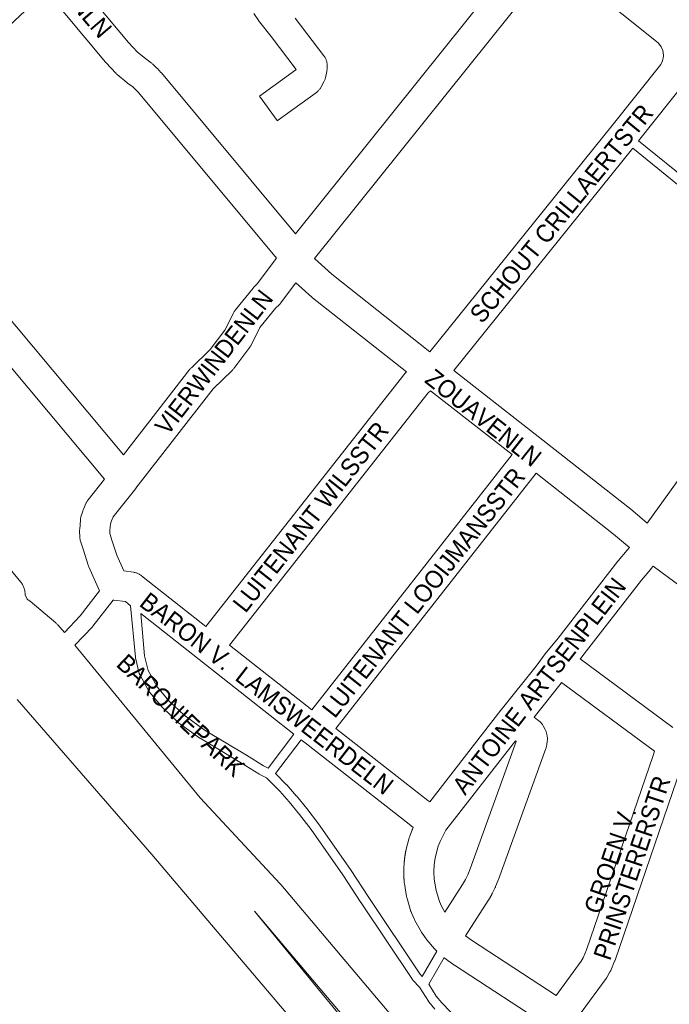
# Model space of a CAD drawing. Header units: metres. Extents: x 123819 to 142731, y 393440 to 405763.
# Tile 93 of 256: x 131632 to 131912, y 395780 to 396204. Entities that reach past the tile are written whole.
import ezdxf
from ezdxf.enums import TextEntityAlignment as Align

# ---------------------------------------------------------------- set-up
doc = ezdxf.new("R2010")
doc.units = ezdxf.units.M
doc.header["$MEASUREMENT"] = 0
for name, color, linetype, lineweight in [('gs-anno-wegen algemeen tekst', 7, 'Continuous', 0), ('gs-knt-fietspaden', 7, 'Continuous', 0), ('gs-knt-hoofdweg', 7, 'Continuous', 0), ('gs-knt-paden', 7, 'Continuous', 0), ('gs-knt-wegen algemeen', 7, 'Continuous', 0)]:
    doc.layers.add(name, color=color, linetype=linetype, lineweight=lineweight)
doc.styles.add('Style-Arial', font='arial.ttf')

msp = doc.modelspace()

# ---------------------------------------------------------------- linework, layer by layer
at = {"layer": 'gs-knt-fietspaden', "color": 7, "linetype": 'Continuous', "flags": 128}
for points in [[(131651.34, 395940.11), (131658.19, 395947.31), (131666.5, 395958.15)], [(131672.34, 395954.22), (131672.3, 395954.17), (131663.65, 395942.89), (131663.57, 395942.8), (131663.49, 395942.7), (131663.41, 395942.61), (131655.89, 395934.71)]]:
    msp.add_lwpolyline(points, dxfattribs=at)
at = {"layer": 'gs-knt-hoofdweg', "color": 7, "linetype": 'Continuous', "flags": 128}
for points in [[(131627.94, 395967.43), (131632.56, 395961.87), (131632.8, 395961.56), (131633.02, 395961.25), (131633.24, 395960.92), (131633.43, 395960.58), (131633.61, 395960.23), (131633.77, 395959.88), (131633.91, 395959.52), (131634.04, 395959.15), (131634.14, 395958.77), (131634.23, 395958.39), (131634.3, 395958.01), (131634.36, 395957.62), (131634.39, 395957.24), (131634.4, 395956.85), (131634.4, 395956.46), (131635.31, 395954.5), (131635.65, 395954.31), (131635.97, 395954.09), (131636.29, 395953.86), (131636.59, 395953.62), (131647.6, 395944.32), (131647.84, 395944.11), (131648.07, 395943.88), (131648.29, 395943.65), (131648.5, 395943.42), (131651.34, 395940.11)], [(131655.89, 395934.71), (131709.79, 395868.97), (131744.34, 395831.88), (131744.6, 395831.59), (131808.36, 395756.02), (131959.34, 395579.46), (132073.38, 395448.41), (132073.61, 395448.14), (132073.82, 395447.85), (132074.03, 395447.56), (132074.21, 395447.26), (132074.39, 395446.96), (132074.55, 395446.64), (132074.7, 395446.32), (132074.83, 395445.99), (132076.56, 395441.43)], [(132012.8, 395462.61), (131998.95, 395482.27), (131852.71, 395652.61), (131792.78, 395722.15), (131792.74, 395722.2), (131688.97, 395844.54), (131630.95, 395911.35)], [(131804.94, 395732.58), (131864.11, 395663.92), (131796.17, 395745.63), (131796.14, 395745.67), (131733.33, 395820.1), (131804.94, 395732.59), (131804.94, 395732.59), (131804.94, 395732.58)]]:
    msp.add_lwpolyline(points, dxfattribs=at)
at = {"layer": 'gs-knt-paden', "color": 7, "linetype": 'Continuous', "flags": 128}
for points in [[(131898.79, 396152.12), (131921.82, 396133.41), (131981.62, 396099.95)], [(131979.55, 396096.5), (131919.7, 396129.99), (131919.63, 396130.03), (131919.56, 396130.08), (131919.49, 396130.13), (131919.42, 396130.18), (131896.28, 396148.98)], [(131811, 395777.85), (131808.36, 395780.96), (131808.31, 395781.01), (131808.26, 395781.07), (131808.22, 395781.14), (131808.18, 395781.2), (131804.37, 395787.33), (131801.51, 395790.35), (131801.45, 395790.41), (131801.39, 395790.48), (131801.34, 395790.55), (131801.29, 395790.62), (131779.16, 395823.72), (131779.15, 395823.74), (131771.34, 395835.74), (131757.65, 395855.3), (131752.67, 395861.8), (131748.23, 395867.16), (131744.18, 395871.77), (131738.49, 395877.58), (131735.31, 395879.17), (131735.24, 395879.22), (131735.16, 395879.26), (131727.72, 395883.86), (131709.88, 395894.6), (131709.81, 395894.64), (131709.75, 395894.68), (131700.48, 395901.3), (131700.41, 395901.36), (131700.33, 395901.42), (131700.26, 395901.48), (131693.61, 395907.81), (131693.56, 395907.86), (131693.51, 395907.91), (131693.46, 395907.97), (131688.15, 395914.25), (131688.1, 395914.31), (131688.05, 395914.37), (131688.01, 395914.44), (131687.96, 395914.51), (131687.92, 395914.57), (131683.79, 395922.06), (131683.75, 395922.14), (131683.71, 395922.22), (131683.67, 395922.3), (131683.64, 395922.39), (131683.62, 395922.47), (131683.59, 395922.56), (131681.97, 395929.31), (131681.95, 395929.41), (131681.93, 395929.5), (131681.92, 395929.6), (131679.87, 395951.73)], [(131684.23, 395948.3), (131685.91, 395930.11), (131687.44, 395923.76), (131691.35, 395916.69), (131696.46, 395910.65), (131702.93, 395904.49), (131712.02, 395898), (131729.8, 395887.29), (131729.82, 395887.28), (131737.2, 395882.73)], [(131737.2, 395882.73), (131739.1, 395881.77), (131750.25, 395896.41)], [(131753.41, 395893.93), (131742.34, 395879.39), (131747.09, 395874.54), (131747.12, 395874.5), (131747.16, 395874.46), (131751.27, 395869.79), (131751.3, 395869.74), (131755.79, 395864.34), (131755.84, 395864.28), (131760.86, 395857.71), (131760.91, 395857.64), (131774.66, 395838.02), (131774.7, 395837.96), (131782.51, 395825.94), (131804.54, 395792.99), (131805.58, 395791.9), (131811.88, 395802.82)], [(131814.93, 395800.06), (131808.32, 395788.6), (131811.51, 395783.45), (131814.03, 395780.5), (131817.71, 395776.61), (131825.88, 395768.81), (131834.15, 395761.55), (131841.46, 395755.98), (131846.06, 395752.77), (131861.01, 395743), (131871.18, 395736.28), (131871.22, 395736.25), (131880.42, 395729.81), (131880.44, 395729.8), (131888.07, 395724.34), (131900.52, 395741.16)]]:
    msp.add_lwpolyline(points, dxfattribs=at)
at = {"layer": 'gs-knt-wegen algemeen', "color": 7, "linetype": 'Continuous', "flags": 128}
for points in [[(131750.94, 396111.97), (131856.39, 396243.55), (131856.4, 396243.57), (131904.67, 396303.27)], [(131650.86, 396228.24), (131678.9, 396194.48), (131682.66, 396190.51), (131686.4, 396187.41), (131688.8, 396185.66), (131689.01, 396185.51), (131689.2, 396185.35), (131689.4, 396185.18), (131691.07, 396183.63), (131691.28, 396183.43), (131691.47, 396183.23), (131692.93, 396181.62), (131693.12, 396181.4), (131750.94, 396111.97)], [(131862.47, 396230.32), (131759.08, 396101.31)], [(131808.89, 396061.15), (131887.4, 396158.72), (131908.33, 396185), (131909.08, 396186.62), (131909.47, 396188.55), (131909.48, 396189.06), (131909.16, 396191), (131908.47, 396192.64), (131907.31, 396194.2), (131906.53, 396194.91), (131862.47, 396230.32)], [(131643.52, 396216.69), (131568.37, 396146.33), (131676.78, 396016.7)], [(131742.72, 396101.49), (131683.21, 396172.96), (131682.03, 396174.26), (131680.84, 396175.35), (131678.58, 396176.99), (131678.41, 396177.12), (131678.25, 396177.25), (131674.05, 396180.73), (131673.85, 396180.9), (131673.66, 396181.08), (131673.48, 396181.27), (131669.3, 396185.69), (131669.15, 396185.84), (131669.02, 396186), (131643.52, 396216.69)], [(131919, 396177.5), (131898.79, 396152.12)], [(131896.28, 396148.98), (131819.13, 396053.11)], [(131676.78, 396016.7), (131705.45, 396053.62), (131705.64, 396053.86), (131705.85, 396054.09), (131706.07, 396054.31), (131714.2, 396062.14), (131720.42, 396070.49), (131724.31, 396078.12), (131724.43, 396078.36), (131724.57, 396078.59), (131724.72, 396078.82), (131724.88, 396079.04), (131725.04, 396079.25), (131732.62, 396088.63), (131732.77, 396088.81), (131732.94, 396089), (131733.11, 396089.17), (131733.29, 396089.34), (131734.45, 396090.4), (131742.72, 396101.49)], [(131759.08, 396101.31), (131766.53, 396094.56), (131808.89, 396061.15)], [(131902.55, 395987.34), (131945.46, 396046.97), (131972.41, 396085.31), (131979.55, 396096.5)], [(131751.11, 396090.96), (131744.52, 396082.12), (131744.33, 396081.88), (131744.13, 396081.65), (131743.91, 396081.42), (131743.69, 396081.21), (131742.43, 396080.06), (131735.6, 396071.6), (131731.77, 396064.08), (131731.64, 396063.84), (131731.5, 396063.6), (131731.35, 396063.37), (131731.19, 396063.15), (131724.32, 396053.93), (131724.15, 396053.72), (131723.98, 396053.52), (131723.8, 396053.32), (131723.61, 396053.14), (131715.44, 396045.26), (131682.11, 396002.34), (131682.07, 396002.29), (131672.3, 395989.96), (131671.58, 395988.34), (131671.16, 395986.95), (131670.94, 395984.07), (131670.97, 395982.8), (131671.96, 395979.48), (131673.88, 395973.54), (131676.93, 395966.73)], [(131798.76, 396052.56), (131758.29, 396084.48), (131758.12, 396084.62), (131757.96, 396084.76), (131751.11, 396090.96)], [(131819.13, 396053.11), (131857.5, 396023.09), (131857.51, 396023.09), (131896.1, 395992.77), (131896.27, 395992.63), (131902.55, 395987.34)], [(131712.31, 395942.79), (131798.22, 396051.96), (131798.42, 396052.19), (131798.62, 396052.42), (131798.76, 396052.56)], [(131809.16, 396044.38), (131808.08, 396043.43), (131722.55, 395934.75)], [(131844.35, 396016.86), (131809.16, 396044.38)], [(131758.02, 395906.87), (131844.35, 396016.86)], [(131666.5, 395958.15), (131661.85, 395968.54), (131661.76, 395968.75), (131661.68, 395968.97), (131661.6, 395969.19), (131659.53, 395975.6), (131658.27, 395979.53), (131658.19, 395979.81), (131658.13, 395980.1), (131658.07, 395980.38), (131658.03, 395980.67), (131658, 395980.96), (131657.99, 395981.25), (131657.91, 395984.04), (131657.91, 395984.27), (131657.91, 395984.5), (131657.93, 395984.72), (131658.23, 395988.65), (131658.25, 395988.93), (131658.29, 395989.21), (131658.35, 395989.49), (131658.41, 395989.76), (131658.49, 395990.03), (131659.23, 395992.51), (131659.32, 395992.78), (131659.42, 395993.05), (131659.53, 395993.31), (131660.76, 395996.04), (131660.88, 395996.28), (131661, 395996.52), (131661.14, 395996.75), (131661.28, 395996.98), (131661.43, 395997.2), (131661.6, 395997.41), (131668.58, 396006.22)], [(131854.59, 396008.82), (131768.26, 395898.83)], [(131894.8, 395976.85), (131887.97, 395982.6), (131854.59, 396008.82)], [(131808.76, 395867.13), (131839.47, 395906.73), (131839.53, 395906.81), (131839.53, 395906.81), (131854.61, 395925.62), (131858.93, 395931.53), (131858.97, 395931.59), (131859.06, 395931.7), (131859.13, 395931.8), (131859.19, 395931.87), (131864.09, 395937.72), (131889.8, 395970.86), (131890, 395971.1), (131893.88, 395975.64), (131894.8, 395976.85)], [(131905.02, 395968.78), (131904.12, 395967.61), (131904.01, 395967.46), (131903.89, 395967.32), (131899.99, 395962.76), (131874.3, 395929.65), (131874.15, 395929.46), (131873.61, 395928.82)], [(131964.45, 395924.97), (131905.02, 395968.78)], [(131676.93, 395966.73), (131681.15, 395966.15), (131681.46, 395966.1), (131681.76, 395966.03), (131682.06, 395965.95), (131682.36, 395965.86), (131682.65, 395965.75), (131682.94, 395965.63), (131683.22, 395965.5), (131683.49, 395965.35), (131683.76, 395965.19), (131684.02, 395965.02), (131684.26, 395964.83), (131685.25, 395964.06), (131712.31, 395942.79)], [(131679.87, 395951.73), (131677.63, 395953.49), (131672.61, 395954.18), (131672.34, 395954.22)], [(131750.25, 395896.41), (131709.38, 395928.53), (131684.23, 395948.3)], [(131722.55, 395934.75), (131758.02, 395906.87)], [(131873.61, 395928.82), (131913.59, 395899.29)], [(131865.58, 395918.57), (131865.03, 395917.82), (131864.86, 395917.59), (131853.77, 395903.75), (131855.98, 395901.98), (131856.2, 395901.8), (131856.41, 395901.6), (131856.62, 395901.4), (131856.81, 395901.18), (131857, 395900.96), (131857.17, 395900.73), (131857.34, 395900.5), (131857.49, 395900.25), (131857.64, 395900), (131858.53, 395898.34), (131858.67, 395898.08), (131858.79, 395897.81), (131858.9, 395897.54), (131859, 395897.26), (131859.08, 395896.98), (131859.16, 395896.69), (131859.21, 395896.4), (131859.38, 395895.47), (131859.43, 395895.18), (131859.46, 395894.89), (131859.48, 395894.6), (131859.49, 395894.3), (131859.48, 395894.01), (131859.46, 395893.72), (131859.46, 395893.72), (131859.46, 395893.71)], [(131863.3, 395783.74), (131874.1, 395798.49), (131874.94, 395799.96), (131876.38, 395803.35), (131905.09, 395887.14), (131905.65, 395888.97), (131865.58, 395918.57)], [(131768.26, 395898.83), (131807.95, 395867.77), (131808.02, 395867.72), (131808.76, 395867.13)], [(131801.67, 395856.12), (131799.89, 395857.55), (131755.11, 395892.6), (131755.09, 395892.61), (131753.41, 395893.93)], [(131815.33, 395819.6), (131822.88, 395831.52), (131824.14, 395833.67), (131825.18, 395835.78), (131826.19, 395838.26), (131846.08, 395893.23), (131845.71, 395893.53), (131815.67, 395854.98)], [(131859.46, 395893.71), (131859.43, 395893.42), (131859.17, 395891.56), (131859.13, 395891.29), (131859.07, 395891.02), (131859.01, 395890.75), (131858.93, 395890.49), (131858.84, 395890.23), (131838.39, 395833.71), (131838.3, 395833.48), (131837.16, 395830.67), (131837.07, 395830.45), (131836.96, 395830.23), (131835.71, 395827.7), (131835.61, 395827.49), (131835.49, 395827.29), (131834.07, 395824.85), (131833.95, 395824.65), (131824.26, 395809.36)], [(131811.88, 395802.82), (131811.19, 395803.51), (131811.01, 395803.69), (131810.97, 395803.74), (131810.84, 395803.88), (131807.58, 395807.67), (131807.38, 395807.91), (131807.2, 395808.16), (131805.54, 395810.51), (131805.41, 395810.69), (131805.29, 395810.89), (131805.18, 395811.08), (131802.37, 395816.09), (131802.27, 395816.29), (131802.17, 395816.5), (131802.07, 395816.7), (131800.94, 395819.34), (131800.85, 395819.55), (131800.77, 395819.76), (131800.7, 395819.98), (131799, 395825.46), (131798.91, 395825.75), (131798.84, 395826.05), (131798.79, 395826.34), (131797.86, 395832.01), (131797.83, 395832.24), (131797.8, 395832.46), (131797.79, 395832.6), (131797.78, 395832.74), (131797.76, 395832.88), (131797.75, 395833.01), (131797.74, 395833.15), (131797.73, 395833.29), (131797.72, 395833.43), (131797.71, 395833.57), (131797.7, 395833.71), (131797.69, 395833.84), (131797.68, 395833.98), (131797.68, 395834.12), (131797.67, 395834.26), (131797.66, 395834.4), (131797.65, 395834.54), (131797.65, 395834.68), (131797.64, 395834.81), (131797.63, 395834.95), (131797.63, 395835.09), (131797.62, 395835.23), (131797.62, 395835.37), (131797.62, 395835.51), (131797.61, 395835.65), (131797.61, 395835.79), (131797.6, 395835.92), (131797.6, 395836.06), (131797.6, 395836.2), (131797.6, 395836.34), (131797.6, 395836.48), (131797.6, 395836.62), (131797.6, 395836.88), (131797.6, 395836.9), (131797.6, 395837.17), (131797.6, 395837.45), (131797.6, 395837.73), (131797.61, 395838), (131797.62, 395838.28), (131797.62, 395838.56), (131797.63, 395838.83), (131797.65, 395839.11), (131797.66, 395839.38), (131797.68, 395839.66), (131797.69, 395839.94), (131797.71, 395840.21), (131797.73, 395840.49), (131797.75, 395840.76), (131797.78, 395841.04), (131797.8, 395841.31), (131797.81, 395841.47), (131797.83, 395841.61), (131797.84, 395841.74), (131797.86, 395841.88), (131797.87, 395842.02), (131797.89, 395842.16), (131797.9, 395842.29), (131797.92, 395842.43), (131797.93, 395842.57), (131797.95, 395842.71), (131797.97, 395842.84), (131797.98, 395842.98), (131798, 395843.12), (131798.02, 395843.26), (131798.04, 395843.39), (131798.06, 395843.53), (131798.08, 395843.67), (131798.1, 395843.8), (131798.12, 395843.94), (131798.14, 395844.08), (131798.16, 395844.21), (131798.18, 395844.35), (131798.2, 395844.49), (131798.22, 395844.62), (131798.25, 395844.76), (131798.27, 395844.9), (131798.29, 395845.03), (131798.32, 395845.17), (131798.34, 395845.31), (131798.37, 395845.44), (131798.39, 395845.58), (131798.42, 395845.72), (131798.46, 395845.94), (131798.51, 395846.16), (131799.96, 395851.71), (131800.02, 395851.93), (131800.09, 395852.15), (131800.17, 395852.36), (131801.18, 395855.05), (131801.26, 395855.26), (131801.35, 395855.47), (131801.45, 395855.67), (131801.67, 395856.12)], [(131815.66, 395854.98), (131815.38, 395854.41), (131813.25, 395850.15), (131812.48, 395848.1), (131811.17, 395843.1), (131810.76, 395840.04), (131810.61, 395836.96), (131810.75, 395833.89), (131811.56, 395828.9), (131813.03, 395824.17), (131813.9, 395822.16), (131815.33, 395819.6)], [(131815.67, 395854.98), (131815.66, 395854.98)], [(131815.67, 395854.98), (131815.66, 395854.98)], [(131824.26, 395809.36), (131826.74, 395807.53), (131863.3, 395783.74)], [(131900.52, 395741.16), (131861.22, 395769.56), (131819.48, 395796.72), (131819.33, 395796.83), (131819.18, 395796.93), (131815.07, 395799.96), (131814.93, 395800.06)]]:
    msp.add_lwpolyline(points, dxfattribs=at)
for points in [[(131668.58, 396006.22), (131554.43, 396142.69), (131554.43, 396142.7), (131534.35, 396166.75, -0.392272), (131534.35, 396166.76), (131544.33, 396175.09, -0.392271), (131544.34, 396175.09), (131560.01, 396156.33), (131635.17, 396226.71)], [(131750.72, 396205.03), (131763.21, 396188.73), (131763.39, 396188.48), (131763.55, 396188.23), (131763.71, 396187.97), (131763.85, 396187.71), (131763.98, 396187.43), (131764.1, 396187.15), (131764.2, 396186.87), (131764.29, 396186.58), (131764.37, 396186.29), (131764.43, 396186), (131764.48, 396185.7), (131764.52, 396185.4), (131764.54, 396185.1), (131764.55, 396184.8), (131764.55, 396183.41), (131764.55, 396183.13), (131764.53, 396182.84), (131764.5, 396182.56), (131764.46, 396182.28), (131764.41, 396182.01), (131763.82, 396179.3), (131763.75, 396179), (131763.66, 396178.7), (131763.56, 396178.4), (131763.45, 396178.11), (131763.32, 396177.83), (131763.17, 396177.55), (131761.85, 396175.12), (131761.7, 396174.87), (131761.55, 396174.63), (131761.38, 396174.39), (131761.2, 396174.16), (131761.02, 396173.94), (131760.82, 396173.72), (131760.61, 396173.52), (131760.4, 396173.33), (131760.18, 396173.14), (131759.95, 396172.97), (131743.1, 396160.79, -0.390537), (131743.09, 396160.8), (131735.47, 396171.33, -0.390536), (131735.47, 396171.35), (131751.13, 396182.66), (131751.26, 396182.91), (131740.42, 396197.07), (131735.39, 396203.42), (131735.37, 396203.44), (131735.28, 396203.56), (131735.19, 396203.67), (131735.18, 396203.69), (131735.09, 396203.82), (131732.93, 396207.02)], [(131967.78, 395876.18), (131954.51, 395885.95), (131953.1, 395884.02, -0.384554), (131953.09, 395884.02), (131942.6, 395891.7, -0.38456), (131942.6, 395891.72), (131944.03, 395893.66), (131932.07, 395902.47), (131917.11, 395882.07), (131888.62, 395798.91), (131888.54, 395798.7), (131888.45, 395798.48), (131886.78, 395794.54), (131886.68, 395794.31), (131886.57, 395794.1), (131886.45, 395793.88), (131885.25, 395791.75), (131885.12, 395791.53), (131884.98, 395791.31), (131884.83, 395791.1), (131874.03, 395776.37)]]:
    msp.add_lwpolyline(points, format="xyb", dxfattribs=at)

# ---------------------------------------------------------------- texts
at = {"layer": 'gs-anno-wegen algemeen tekst', "color": 7, "style": 'Style-Arial', "width": 0.909091}
for s, rotation, p in [('FRIEZENLN', 310.5845, (131651.78, 396218.81)), ('SCHOUT CRILLAERTSTR', 50.7473, (131865.52, 396120.79)), ('VIERWINDENLN', 52.2746, (131715.78, 396056.72)), ('ZOUAVENLN', 321.5523, (131831.91, 396032.74)), ('LUITENANT WILSSTR', 51.7079, (131757.5, 395990.01)), ('LUITENANT LOOIJMANSSTR', 51.6713, (131806.13, 395957.39)), ('ANTOINE ARTSENPLEIN', 52.2583, (131855.92, 395917.14)), ('BARON V.  LAMSWEERDELN', 322.2305, (131738.55, 395913.89)), ('BARONIEPARK', 316.5021, (131701.49, 395904.48)), ('PRINSTERERSTR', 71.4562, (131895.93, 395838.75)), ('GROEN V.', 70.9544, (131886.52, 395842.14))]:
    msp.add_text(s, height=7.7, rotation=rotation, dxfattribs=at).set_placement(p, align=Align.MIDDLE_CENTER)

doc.saveas('drawing.dxf')
